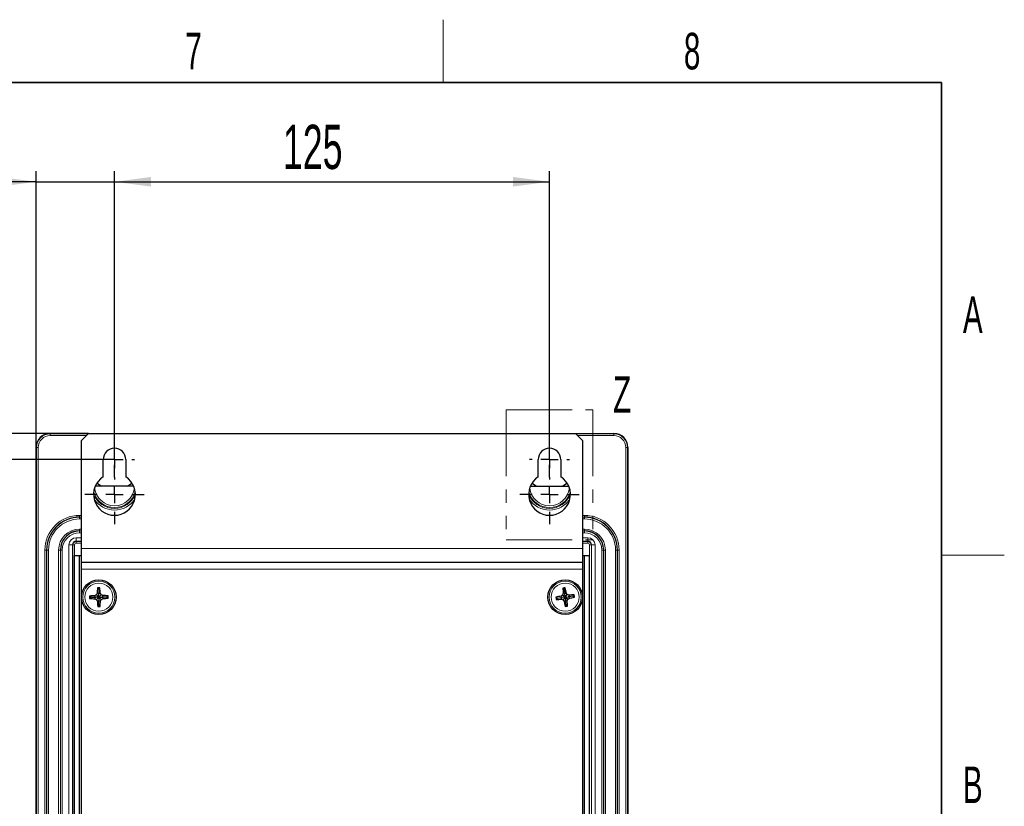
# Model space of a CAD drawing. Header units: millimetres. Extents: x 5 to 418, y 2 to 292.
# Tile 48 of 48: x 320 to 414, y 213 to 288. Entities that reach past the tile are written whole.
import ezdxf

# ---------------------------------------------------------------- set-up
doc = ezdxf.new("R2010")
doc.units = ezdxf.units.MM
doc.linetypes.add('PHANTOM', pattern=[12.7, 6.35, -1.27, 1.27, -1.27, 1.27, -1.27])
doc.layers.add('SLD-0', color=7, linetype='Continuous')
doc.styles.add('SLDTEXTSTYLE0', font='TXT', dxfattribs={"width": 0.605})
doc.dimstyles.new('SLDDIMSTYLE0', dxfattribs={"dimtxt": 4.10931, "dimasz": 3.5, "dimexe": 0, "dimexo": 0.0625, "dimgap": 1.027327, "dimtad": 1, "dimlfac": 3, "dimrnd": 1e-09, "dimzin": 12, "dimdsep": 46, "dimtxsty": 'SLDTEXTSTYLE0', "dimsah": 1, "dimcen": 0.09, "dimadec": 0, "dimazin": 3, "dimtfac": 1, "dimtofl": 0, "dimtmove": 0, "dimatfit": 3, "dimfxl": 1, "dimfrac": 2, "dimtolj": 1, "dimtzin": 12, "dimarcsym": 0})
doc.dimstyles.new('SLDDIMSTYLE3', dxfattribs={"dimtxt": 4.10931, "dimasz": 3.5, "dimexe": 0, "dimexo": 0.0625, "dimgap": 1.027327, "dimtad": 1, "dimlfac": 3, "dimrnd": 1e-09, "dimzin": 12, "dimdsep": 46, "dimtxsty": 'SLDTEXTSTYLE0', "dimsah": 1, "dimcen": 0.09, "dimadec": 0, "dimazin": 3, "dimtfac": 1, "dimtmove": 0, "dimatfit": 0, "dimfxl": 1, "dimfrac": 2, "dimtolj": 1, "dimtzin": 12, "dimarcsym": 0})

# ---------------------------------------------------------------- blocks, each defined once
blk = doc.blocks.new('_D_3')
at = {"layer": 'SLD-0', "color": 7}
for p, q in [((326.282, 248.883), (305.339, 248.883)), ((306.339, 248.883), (306.339, 135.549)), ((330.199, 135.549), (305.339, 135.549))]:
    blk.add_line(p, q, dxfattribs=at)
for points in [[(306.339, 248.883), (305.879, 245.383), (306.799, 245.383)], [(306.339, 135.549), (306.799, 139.049), (305.879, 139.049)]]:
    blk.add_solid(points, dxfattribs=at)
at = {"layer": 'SLD-0', "color": 7, "insert": (300.882, 187.512), "char_height": 4.2333, "attachment_point": 1, "rotation": 90, "style": 'SLDTEXTSTYLE0'}
blk.add_mtext('340', dxfattribs=at)
blk = doc.blocks.new('_D_4')
at = {"layer": 'SLD-0', "color": 7}
for p, q in [((314.314, 248.883), (314.314, 259.852)), ((326.282, 248.883), (313.314, 248.883)), ((314.314, 248.883), (314.314, 246.383)), ((328.782, 246.383), (313.314, 246.383)), ((314.314, 246.383), (314.314, 239.383))]:
    blk.add_line(p, q, dxfattribs=at)
for points in [[(314.314, 248.883), (314.774, 252.383), (313.854, 252.383)], [(314.314, 246.383), (313.854, 242.883), (314.774, 242.883)]]:
    blk.add_solid(points, dxfattribs=at)
at = {"layer": 'SLD-0', "color": 7, "insert": (308.857, 252.013), "char_height": 4.2333, "attachment_point": 1, "rotation": 90, "style": 'SLDTEXTSTYLE0'}
blk.add_mtext('7,5', dxfattribs=at)
blk = doc.blocks.new('_D_5')
at = {"layer": 'SLD-0', "color": 7}
for p, q in [((328.782, 246.383), (313.314, 246.383)), ((314.314, 246.383), (314.314, 138.049)), ((328.782, 138.049), (313.314, 138.049))]:
    blk.add_line(p, q, dxfattribs=at)
for points in [[(314.314, 246.383), (313.854, 242.883), (314.774, 242.883)], [(314.314, 138.049), (314.774, 141.549), (313.854, 141.549)]]:
    blk.add_solid(points, dxfattribs=at)
at = {"layer": 'SLD-0', "color": 7, "insert": (308.857, 187.512), "char_height": 4.2333, "attachment_point": 1, "rotation": 90, "style": 'SLDTEXTSTYLE0'}
blk.add_mtext('325', dxfattribs=at)
blk = doc.blocks.new('_D_6')
at = {"layer": 'SLD-0', "color": 7}
for p, q in [((321.282, 247.549), (321.282, 273.983)), ((328.782, 246.383), (328.782, 273.983)), ((321.282, 272.983), (302.536, 272.983)), ((321.282, 272.983), (328.782, 272.983)), ((328.782, 272.983), (335.782, 272.983))]:
    blk.add_line(p, q, dxfattribs=at)
for centre, start, end in [((309.591, 276.138), 153.43495, 206.56505), ((307.945, 276.138), 333.43495, 26.56505)]:
    blk.add_arc(centre, 7.056, start, end, dxfattribs=at)
for points in [[(321.282, 272.983), (317.782, 273.443), (317.782, 272.523)], [(328.782, 272.983), (332.282, 272.523), (332.282, 273.443)]]:
    blk.add_solid(points, dxfattribs=at)
at = {"layer": 'SLD-0', "color": 7, "insert": (303.28, 278.44), "char_height": 4.2333, "attachment_point": 1, "style": 'SLDTEXTSTYLE0'}
blk.add_mtext('22,5', dxfattribs=at)
blk = doc.blocks.new('_D_7')
at = {"layer": 'SLD-0', "color": 7}
for p, q in [((328.782, 246.383), (328.782, 273.983)), ((370.449, 246.383), (370.449, 273.983)), ((328.782, 272.983), (370.449, 272.983))]:
    blk.add_line(p, q, dxfattribs=at)
for points in [[(328.782, 272.983), (332.282, 272.523), (332.282, 273.443)], [(370.449, 272.983), (366.949, 273.443), (366.949, 272.523)]]:
    blk.add_solid(points, dxfattribs=at)
at = {"layer": 'SLD-0', "color": 7, "insert": (344.912, 278.44), "char_height": 4.2333, "attachment_point": 1, "style": 'SLDTEXTSTYLE0'}
blk.add_mtext('125', dxfattribs=at)
blk = doc.blocks.new('SW_CENTERMARKSYMBOL_0')
at = {"layer": 'SLD-0', "color": 0}
for p, q in [((0, 1.667), (0, 2.833)), ((-1.667, 0), (-2.833, 0)), ((0, 0), (-0.833, 0)), ((0, 0), (0, 0.833)), ((0, 0), (0, -0.833)), ((0, 0), (0.833, 0)), ((1.667, 0), (2.833, 0)), ((0, -1.667), (0, -2.833))]:
    blk.add_line(p, q, dxfattribs=at)
blk = doc.blocks.new('SW_CENTERMARKSYMBOL_1')
at = {"layer": 'SLD-0', "color": 0}
for p, q in [((0, 1.667), (0, 1.917)), ((-1.667, 0), (-1.917, 0)), ((0, 0), (-0.833, 0)), ((0, 0), (0, 0.833)), ((0, 0), (0, -0.833)), ((0, 0), (0.833, 0)), ((1.667, 0), (1.917, 0)), ((0, -1.667), (0, -1.917))]:
    blk.add_line(p, q, dxfattribs=at)
blk = doc.blocks.new('SW_CENTERMARKSYMBOL_2')
at = {"layer": 'SLD-0', "color": 0}
for p, q in [((0, 1.667), (0, 1.917)), ((-1.667, 0), (-1.917, 0)), ((0, 0), (-0.833, 0)), ((0, 0), (0, 0.833)), ((0, 0), (0, -0.833)), ((0, 0), (0.833, 0)), ((1.667, 0), (1.917, 0)), ((0, -1.667), (0, -1.917))]:
    blk.add_line(p, q, dxfattribs=at)
blk = doc.blocks.new('SW_CENTERMARKSYMBOL_3')
at = {"layer": 'SLD-0', "color": 0}
for p, q in [((0, 1.667), (0, 2.833)), ((-1.667, 0), (-2.833, 0)), ((0, 0), (-0.833, 0)), ((0, 0), (0, 0.833)), ((0, 0), (0, -0.833)), ((0, 0), (0.833, 0)), ((1.667, 0), (2.833, 0)), ((0, -1.667), (0, -2.833))]:
    blk.add_line(p, q, dxfattribs=at)

msp = doc.modelspace()

# ---------------------------------------------------------------- linework, layer by layer
at = {"color": 7, "linetype": 'PHANTOM', "lineweight": 18}
for p, q in [((366.2796, 251.1505), (374.6036, 251.1505)), ((366.2796, 251.1505), (366.2796, 238.7038)), ((374.6036, 251.1505), (374.6036, 238.7038)), ((366.2796, 238.7038), (374.6036, 238.7038))]:
    msp.add_line(p, q, dxfattribs=at)
at = {"color": 7, "linetype": 'Continuous', "lineweight": 25}
for p, q in [((322.6157, 248.8825), (326.2823, 248.8825)), ((326.2823, 248.8825), (325.6157, 248.2159)), ((325.6157, 237.8825), (325.6157, 248.2159)), ((326.2823, 248.8825), (372.949, 248.8825)), ((372.949, 248.8825), (376.6157, 248.8825)), ((373.6157, 248.2159), (372.949, 248.8825)), ((373.6157, 248.2159), (373.6157, 237.8825)), ((321.2823, 136.8825), (321.2823, 247.5492)), ((377.949, 247.5492), (377.949, 136.8825)), ((327.699, 244.7304), (327.699, 246.3825)), ((329.8657, 246.3825), (329.8657, 244.7304)), ((369.3657, 244.7304), (369.3657, 246.3825)), ((371.5323, 246.3825), (371.5323, 244.7304)), ((330.6186, 243.8418), (326.9461, 243.8418)), ((368.6128, 243.8418), (372.2852, 243.8418)), ((325.6157, 236.5492), (325.6157, 237.8825)), ((373.6157, 237.8825), (373.6157, 236.5492)), ((324.949, 163.8825), (324.949, 237.2159)), ((324.949, 237.2159), (325.449, 237.2159)), ((325.449, 163.8825), (325.449, 237.2159)), ((325.449, 237.2159), (325.6157, 237.2159)), ((373.6157, 237.2159), (373.7823, 237.2159)), ((373.7823, 163.8825), (373.7823, 237.2159)), ((373.7823, 237.2159), (374.2823, 237.2159)), ((374.2823, 163.8825), (374.2823, 237.2159)), ((325.6157, 236.5492), (373.6157, 236.5492)), ((325.6157, 235.8825), (325.6157, 236.5492)), ((325.6157, 164.3029), (325.6157, 235.8825)), ((373.6157, 236.5492), (373.6157, 235.8825)), ((373.6157, 235.8825), (373.6157, 164.3029)), ((327.2693, 233.9824), (327.1498, 234.0978)), ((327.2693, 233.9824), (327.3847, 234.1018)), ((327.2693, 233.9824), (327.2764, 233.5654)), ((371.8555, 233.9768), (371.7246, 234.079)), ((371.8555, 233.9768), (371.9577, 234.1077)), ((371.8555, 233.9768), (371.9064, 233.5628)), ((326.5158, 233.2028), (326.3964, 233.3182)), ((326.5158, 233.2028), (326.4004, 233.0833)), ((326.5158, 233.2028), (326.9328, 233.2099)), ((326.9328, 233.2099), (326.893, 233.3524)), ((326.9328, 233.2099), (326.8979, 233.0661)), ((327.1742, 233.214), (326.9328, 233.2099)), ((327.2428, 233.254), (327.0459, 233.4444)), ((327.2442, 233.1764), (327.0538, 232.9794)), ((327.2764, 233.5654), (327.1326, 233.6003)), ((327.1742, 233.214), (327.2428, 233.254)), ((327.2442, 233.1764), (327.1742, 233.214)), ((327.2428, 233.254), (327.2805, 233.324)), ((327.2842, 233.1077), (327.2442, 233.1764)), ((327.2764, 233.5654), (327.4188, 233.6052)), ((327.2805, 233.324), (327.2764, 233.5654)), ((327.2805, 233.324), (327.3205, 233.2554)), ((327.3218, 233.1777), (327.2842, 233.1077)), ((327.2842, 233.1077), (327.2883, 232.8663)), ((327.3205, 233.2554), (327.5108, 233.4523)), ((327.3205, 233.2554), (327.3905, 233.2177)), ((327.3905, 233.2177), (327.3218, 233.1777)), ((327.3218, 233.1777), (327.5188, 232.9874)), ((327.3905, 233.2177), (327.6319, 233.2218)), ((327.6319, 233.2218), (327.6668, 233.3656)), ((328.0489, 233.2289), (327.6319, 233.2218)), ((327.6319, 233.2218), (327.6717, 233.0794)), ((328.0489, 233.2289), (328.1643, 233.3484)), ((328.0489, 233.2289), (328.1683, 233.1135)), ((371.1881, 233.1223), (371.0572, 233.2245)), ((371.1881, 233.1223), (371.0858, 232.9914)), ((371.1881, 233.1223), (371.602, 233.1732)), ((371.602, 233.1732), (371.5475, 233.3107)), ((371.602, 233.1732), (371.5824, 233.0266)), ((371.8416, 233.2027), (371.602, 233.1732)), ((371.9057, 233.2497), (371.6899, 233.4183)), ((371.9152, 233.1726), (371.7466, 232.9567)), ((371.9064, 233.5628), (371.7597, 233.5824)), ((371.8416, 233.2027), (371.9057, 233.2497)), ((371.9152, 233.1726), (371.8416, 233.2027)), ((371.9057, 233.2497), (371.9358, 233.3232)), ((371.9064, 233.5628), (372.0439, 233.6174)), ((371.9358, 233.3232), (371.9064, 233.5628)), ((371.9622, 233.1085), (371.9152, 233.1726)), ((371.9358, 233.3232), (371.9828, 233.2591)), ((371.9923, 233.182), (371.9622, 233.1085)), ((371.9622, 233.1085), (371.9917, 232.8689)), ((371.9828, 233.2591), (372.1514, 233.475)), ((371.9828, 233.2591), (372.0564, 233.2291)), ((372.0564, 233.2291), (371.9923, 233.182)), ((371.9923, 233.182), (372.2081, 233.0135)), ((372.0564, 233.2291), (372.296, 233.2585)), ((372.296, 233.2585), (372.3156, 233.4051)), ((372.7099, 233.3094), (372.296, 233.2585)), ((372.296, 233.2585), (372.3505, 233.121)), ((372.7099, 233.3094), (372.8122, 233.4403)), ((372.7099, 233.3094), (372.8408, 233.2072)), ((327.2883, 232.8663), (327.1458, 232.8265)), ((327.2954, 232.4493), (327.18, 232.3299)), ((327.2883, 232.8663), (327.4321, 232.8314)), ((327.2954, 232.4493), (327.2883, 232.8663)), ((327.2954, 232.4493), (327.4149, 232.3339)), ((371.9917, 232.8689), (371.8542, 232.8143)), ((372.0426, 232.4549), (371.9403, 232.324)), ((371.9917, 232.8689), (372.1383, 232.8493)), ((372.0426, 232.4549), (371.9917, 232.8689)), ((372.0426, 232.4549), (372.1734, 232.3527))]:
    msp.add_line(p, q, dxfattribs=at)
at = {"color": 7, "linetype": 'Continuous', "lineweight": 18}
for p, q in [((322.6157, 248.8447), (322.6157, 248.8825)), ((322.6157, 248.8447), (322.6157, 248.678)), ((322.6157, 248.8447), (326.2445, 248.8447)), ((326.0778, 248.678), (322.6157, 248.678)), ((372.9869, 248.8447), (376.6157, 248.8447)), ((376.6157, 248.678), (373.1535, 248.678)), ((376.6157, 248.8447), (376.6157, 248.8825)), ((376.6157, 248.8447), (376.6157, 248.678)), ((321.3202, 247.5492), (321.2823, 247.5492)), ((321.3202, 136.8825), (321.3202, 247.5492)), ((321.3202, 247.5492), (321.4869, 247.5492)), ((321.4869, 247.5492), (321.4869, 136.8825)), ((377.7445, 136.8825), (377.7445, 247.5492)), ((377.9111, 247.5492), (377.7445, 247.5492)), ((377.9111, 247.5492), (377.9111, 136.8825)), ((377.9111, 247.5492), (377.949, 247.5492)), ((325.6157, 241.0463), (325.449, 241.0463)), ((325.449, 240.8797), (325.449, 241.0463)), ((325.6157, 240.8797), (325.449, 240.8797)), ((325.449, 240.865), (325.449, 240.8797)), ((325.6157, 240.865), (325.449, 240.865)), ((325.449, 240.6984), (325.449, 240.865)), ((325.6157, 240.6984), (325.449, 240.6984)), ((373.7823, 241.0463), (373.6157, 241.0463)), ((373.7823, 240.8797), (373.6157, 240.8797)), ((373.7823, 240.865), (373.6157, 240.865)), ((373.7823, 240.6984), (373.6157, 240.6984)), ((373.7823, 240.8797), (373.7823, 241.0463)), ((373.7823, 240.865), (373.7823, 240.8797)), ((373.7823, 240.6984), (373.7823, 240.865)), ((325.449, 239.5667), (325.449, 239.7333)), ((325.6157, 239.7333), (325.449, 239.7333)), ((325.449, 239.552), (325.449, 239.5667)), ((325.6157, 239.5667), (325.449, 239.5667)), ((325.449, 239.3854), (325.449, 239.552)), ((325.6157, 239.552), (325.449, 239.552)), ((373.7823, 239.7333), (373.6157, 239.7333)), ((373.7823, 239.5667), (373.6157, 239.5667)), ((373.7823, 239.552), (373.6157, 239.552)), ((373.7823, 239.5667), (373.7823, 239.7333)), ((373.7823, 239.552), (373.7823, 239.5667)), ((373.7823, 239.3854), (373.7823, 239.552)), ((325.1157, 238.9058), (325.6157, 238.9058)), ((325.1157, 238.5726), (325.1157, 238.9058)), ((325.6157, 238.5726), (325.1157, 238.5726)), ((325.1157, 238.5726), (325.1157, 238.552)), ((325.6157, 239.3854), (325.449, 239.3854)), ((373.7823, 239.3854), (373.6157, 239.3854)), ((373.6157, 238.9058), (374.1157, 238.9058)), ((374.1157, 238.5726), (373.6157, 238.5726)), ((374.1157, 238.5726), (374.1157, 238.9058)), ((374.1157, 238.5726), (374.1157, 238.552)), ((322.1186, 237.7159), (322.1186, 143.0492)), ((322.2852, 237.7159), (322.1186, 237.7159)), ((322.2852, 237.7159), (322.2852, 143.0492)), ((322.2998, 237.7159), (322.2852, 237.7159)), ((322.2998, 237.7159), (322.2998, 143.0492)), ((322.4665, 237.7159), (322.2998, 237.7159)), ((322.4665, 237.7159), (322.4665, 143.0492)), ((323.4315, 237.7159), (323.4315, 143.0492)), ((323.5982, 237.7159), (323.4315, 237.7159)), ((323.6128, 237.7159), (323.5982, 237.7159)), ((323.5982, 237.7159), (323.5982, 143.0492)), ((323.7795, 237.7159), (323.6128, 237.7159)), ((323.6128, 237.7159), (323.6128, 143.0492)), ((323.7795, 237.7159), (323.7795, 143.0492)), ((324.4257, 163.8825), (324.4257, 238.2159)), ((324.759, 238.2159), (324.4257, 238.2159)), ((324.759, 238.2159), (324.759, 163.8825)), ((324.759, 238.2159), (324.7795, 238.2159)), ((324.7795, 163.8825), (324.7795, 238.2159)), ((324.9461, 238.2159), (324.7795, 238.2159)), ((324.9461, 238.2159), (324.9461, 163.8825)), ((325.1157, 238.552), (325.6157, 238.552)), ((325.1157, 238.3854), (325.1157, 238.552)), ((325.6157, 238.3854), (325.1157, 238.3854)), ((325.6157, 237.8825), (373.6157, 237.8825)), ((373.6157, 238.552), (374.1157, 238.552)), ((374.1157, 238.3854), (373.6157, 238.3854)), ((374.1157, 238.3854), (374.1157, 238.552)), ((374.2852, 238.2159), (374.4519, 238.2159)), ((374.2852, 163.8825), (374.2852, 238.2159)), ((374.4724, 238.2159), (374.4519, 238.2159)), ((374.4519, 238.2159), (374.4519, 163.8825)), ((374.4724, 238.2159), (374.8057, 238.2159)), ((374.4724, 163.8825), (374.4724, 238.2159)), ((374.8057, 238.2159), (374.8057, 163.8825)), ((375.4519, 143.0492), (375.4519, 237.7159)), ((375.4519, 237.7159), (375.6185, 237.7159)), ((375.6185, 143.0492), (375.6185, 237.7159)), ((375.6185, 237.7159), (375.6332, 237.7159)), ((375.6332, 143.0492), (375.6332, 237.7159)), ((375.6332, 237.7159), (375.7998, 237.7159)), ((375.7998, 143.0492), (375.7998, 237.7159)), ((376.7649, 237.7159), (376.9315, 237.7159)), ((376.7649, 143.0492), (376.7649, 237.7159)), ((376.9315, 237.7159), (376.9462, 237.7159)), ((376.9315, 143.0492), (376.9315, 237.7159)), ((376.9462, 237.7159), (377.1128, 237.7159)), ((376.9462, 143.0492), (376.9462, 237.7159)), ((377.1128, 143.0492), (377.1128, 237.7159)), ((325.6157, 235.8825), (373.6157, 235.8825))]:
    msp.add_line(p, q, dxfattribs=at)
at = {"color": 7, "linetype": 'Continuous', "lineweight": 25, "flags": 128}
for points in [[(327.522, 243.8418), (327.4461, 243.884), (327.0963, 244.1249)], [(327.0994, 244.1298), (327.1197, 244.1135), (327.5343, 243.8418)], [(330.0303, 243.8418), (330.445, 244.1135), (330.4653, 244.1298)], [(330.4684, 244.1249), (330.1186, 243.884), (330.0427, 243.8418)], [(369.1886, 243.8418), (369.1128, 243.884), (368.7629, 244.1249)], [(368.7661, 244.1298), (368.7864, 244.1135), (369.201, 243.8418)], [(371.697, 243.8418), (372.1116, 244.1135), (372.1319, 244.1298)], [(372.1351, 244.1249), (371.7853, 243.884), (371.7094, 243.8418)]]:
    msp.add_lwpolyline(points, dxfattribs=at)
at = {"color": 7, "linetype": 'Continuous', "lineweight": 25}
for centre in [(327.2823, 233.2159), (371.949, 233.2159)]:
    msp.add_circle(centre, 1.6667, dxfattribs=at)
at = {"color": 7, "linetype": 'Continuous', "lineweight": 18}
for centre, radius in [((327.2823, 233.2159), 1.5367), ((327.2823, 233.2159), 1.3427), ((371.949, 233.2159), 1.5367), ((371.949, 233.2159), 1.3427)]:
    msp.add_circle(centre, radius, dxfattribs=at)
at = {"color": 7, "linetype": 'Continuous', "lineweight": 25}
for centre, radius, start, end in [((322.6157, 247.5492), 1.3333, 90, 180), ((376.6157, 247.5492), 1.3333, 0, 90), ((328.7823, 246.3825), 1.0833, 0, 180), ((370.449, 246.3825), 1.0833, 0, 180), ((328.7823, 243.0492), 2, 122.797168, 57.202832), ((370.449, 243.0492), 2, 122.797168, 57.202832), ((325.449, 237.7159), 3.1638, 90, 180), ((373.7823, 237.7159), 3.1638, 0, 90), ((325.449, 237.7159), 1.8508, 90, 180), ((373.7823, 237.7159), 1.8508, 0, 90), ((325.1157, 238.2159), 0.3567, 90, 180), ((374.1157, 238.2159), 0.3567, 0, 90), ((339.0193, 233.4383), 11.8878, 176.81986, 179.219428), ((327.4871, 221.2279), 12.8744, 90.455745, 91.50103), ((315.5446, 233.0375), 11.8878, 2.737346, 5.136915), ((373.412, 221.3157), 12.8744, 96.486133, 97.531419), ((383.5976, 234.6702), 11.8878, 182.850248, 185.249817), ((360.295, 231.8053), 11.8878, 8.767735, 11.167304), ((327.4607, 221.4781), 11.8878, 92.737346, 95.136915), ((339.2703, 233.4206), 12.8744, 180.455745, 181.50103), ((327.0599, 244.9528), 11.8878, 266.81986, 269.219428), ((333.4891, 222.5632), 12.6457, 120.631372, 121.43982), ((333.1217, 244.0742), 12.6457, 240.516955, 241.325403), ((338.1407, 227.3765), 12.6457, 150.516955, 151.325403), ((337.935, 239.4226), 12.6457, 210.631372, 211.43982), ((316.6297, 227.0091), 12.6457, 30.631372, 31.43982), ((316.424, 239.0552), 12.6457, 330.516955, 331.325403), ((321.443, 222.3575), 12.6457, 60.516955, 61.325403), ((321.0756, 243.8685), 12.6457, 300.631372, 301.43982), ((327.5048, 221.4789), 11.8878, 86.81986, 89.219428), ((327.1039, 244.9536), 11.8878, 272.737346, 275.136915), ((315.2944, 233.0111), 12.8744, 0.455745, 1.50103), ((373.3595, 221.5618), 11.8878, 98.767735, 101.167304), ((383.8491, 234.6789), 12.8744, 186.486133, 187.531419), ((370.4947, 244.8645), 11.8878, 272.850248, 275.249817), ((379.2405, 223.2742), 12.6457, 126.661761, 127.470208), ((376.6153, 244.6276), 12.6457, 246.547344, 247.355792), ((383.3608, 228.5496), 12.6457, 156.547344, 157.355792), ((381.8907, 240.5073), 12.6457, 216.661761, 217.470208), ((362.0073, 225.9244), 12.6457, 36.661761, 37.470208), ((360.5372, 237.8822), 12.6457, 336.547344, 337.355792), ((367.2827, 221.8041), 12.6457, 66.547344, 67.355792), ((364.6575, 243.1575), 12.6457, 306.661761, 307.470208), ((373.4033, 221.5672), 11.8878, 92.850248, 95.249817), ((370.5385, 244.8699), 11.8878, 278.767735, 281.167304), ((360.0489, 231.7529), 12.8744, 6.486133, 7.531419), ((339.0201, 233.3943), 11.8878, 182.737346, 185.136915), ((327.0776, 245.2038), 12.8744, 270.455745, 271.50103), ((315.5454, 232.9934), 11.8878, 356.81986, 359.219428), ((383.603, 234.6264), 11.8878, 188.767735, 191.167304), ((370.486, 245.116), 12.8744, 276.486133, 277.531419), ((360.3004, 231.7616), 11.8878, 2.850248, 5.249817)]:
    msp.add_arc(centre, radius, start, end, dxfattribs=at)
at = {"color": 7, "linetype": 'Continuous', "lineweight": 18}
for centre, radius, start, end in [((322.6157, 247.5492), 1.2955, 90, 180), ((322.6157, 247.5492), 1.1288, 90, 180), ((376.6157, 247.5492), 1.2955, 0, 90), ((376.6157, 247.5492), 1.1288, 0, 90), ((328.7823, 243.8825), 1.9156, 186.546575, 353.453425), ((370.449, 243.8825), 1.9156, 186.546575, 353.453425), ((328.7823, 243.8825), 2.1638, 202.438473, 337.561527), ((328.7823, 243.8825), 2.0822, 197.268771, 342.731229), ((328.7823, 243.8825), 2.3304, 213.176358, 326.823642), ((370.449, 243.8825), 2.1638, 202.438473, 337.561527), ((370.449, 243.8825), 2.0822, 197.268771, 342.731229), ((370.449, 243.8825), 2.3304, 213.176358, 326.823642), ((325.449, 237.7159), 3.3304, 90, 180), ((325.449, 237.7159), 3.1492, 90, 180), ((325.449, 237.7159), 2.9825, 90, 180), ((373.7823, 237.7159), 3.3304, 0, 90), ((373.7823, 237.7159), 3.1492, 0, 90), ((373.7823, 237.7159), 2.9825, 0, 90), ((325.449, 237.7159), 2.0175, 90, 180), ((325.449, 237.7159), 1.8362, 90, 180), ((373.7823, 237.7159), 2.0175, 0, 90), ((373.7823, 237.7159), 1.8362, 0, 90), ((325.449, 237.7159), 1.6696, 90, 180), ((325.1157, 238.2159), 0.69, 90, 180), ((373.7823, 237.7159), 1.6696, 0, 90), ((374.1157, 238.2159), 0.69, 0, 90), ((325.1157, 238.2159), 0.3362, 90, 180), ((325.1157, 238.2159), 0.1696, 90, 180), ((374.1157, 238.2159), 0.3362, 0, 90), ((374.1157, 238.2159), 0.1696, 0, 90)]:
    msp.add_arc(centre, radius, start, end, dxfattribs=at)
at = {"layer": 'SLD-0', "lineweight": 18}
for p, q in [((360.25, 282.5), (360.25, 288.5)), ((408, 237.25), (414, 237.25))]:
    msp.add_line(p, q, dxfattribs=at)
at = {"layer": 'SLD-0', "lineweight": 35}
for p, q in [((408, 282.5), (26, 282.5)), ((408, 12), (408, 282.5))]:
    msp.add_line(p, q, dxfattribs=at)

# ---------------------------------------------------------------- block references
at = {"layer": 'SLD-0', "color": 7}
for name, p in [('SW_CENTERMARKSYMBOL_1', (328.7823, 246.3825)), ('SW_CENTERMARKSYMBOL_2', (370.449, 246.3825)), ('SW_CENTERMARKSYMBOL_0', (328.7823, 243.0492)), ('SW_CENTERMARKSYMBOL_3', (370.449, 243.0492))]:
    msp.add_blockref(name, p, dxfattribs=at)

# ---------------------------------------------------------------- texts
at = {"color": 7, "linetype": 'PHANTOM', "lineweight": 18, "insert": (376.5393, 254.3708), "char_height": 3.5, "attachment_point": 1, "style": 'SLDTEXTSTYLE0'}
msp.add_mtext('Z', dxfattribs=at)
at = {"layer": 'SLD-0', "char_height": 3.5, "attachment_point": 2, "style": 'SLDTEXTSTYLE0'}
for s, insert in [('7', (336.3527, 287.243)), ('8', (384.1027, 287.243)), ('A', (410.9816, 262.0011)), ('B', (410.9816, 217.0011))]:
    msp.add_mtext(s, dxfattribs=dict(at, insert=insert))

# ---------------------------------------------------------------- dimensions: what is measured, and where the dimension line sits
at = {"layer": 'SLD-0', "color": 7}
dim = msp.add_linear_dim(base=(328.7823, 272.9825), p1=(321.2823, 247.5492), p2=(328.7823, 246.3825), text='(<>)', dimstyle='SLDDIMSTYLE3', dxfattribs=at)
dim.commit()
dim.dimension.update_dxf_attribs({"geometry": '_D_6', "text_midpoint": (308.7681, 272.9825), "dimtype": 160})
dim = msp.add_linear_dim(base=(370.449, 272.9825), p1=(328.7823, 246.3825), p2=(370.449, 246.3825), dimstyle='SLDDIMSTYLE0', dxfattribs=at)
dim.commit()
dim.dimension.update_dxf_attribs({"geometry": '_D_7', "text_midpoint": (349.6157, 272.9825), "dimtype": 160})
for base, p1, p2, dimstyle, picture, middle in [((314.3138, 246.3825), (326.2823, 248.8825), (328.7823, 246.3825), 'SLDDIMSTYLE3', '_D_4', (314.3138, 255.9325)), ((306.3389, 135.5492), (326.2823, 248.8825), (330.199, 135.5492), 'SLDDIMSTYLE0', '_D_3', (306.3389, 192.2159)), ((314.3138, 138.0492), (328.7823, 246.3825), (328.7823, 138.0492), 'SLDDIMSTYLE0', '_D_5', (314.3138, 192.2159))]:
    dim = msp.add_linear_dim(base=base, p1=p1, p2=p2, angle=90, dimstyle=dimstyle, dxfattribs=at)
    dim.commit()
    dim.dimension.update_dxf_attribs({"geometry": picture, "text_midpoint": middle, "dimtype": 160})

doc.saveas('drawing.dxf')
